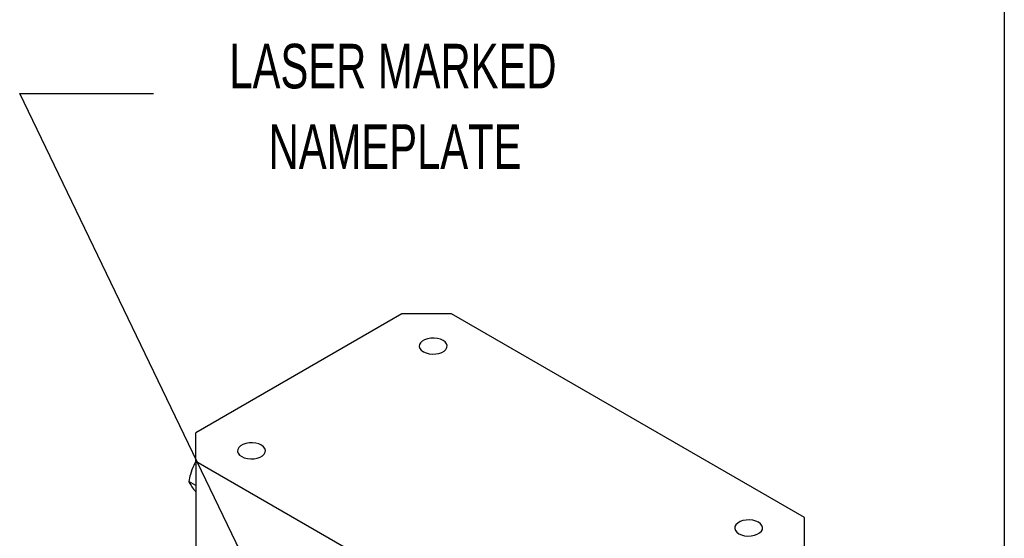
# Model space of a CAD drawing. Header units: inches. Extents: x 1 to 43, y 1 to 33.
# Tile 11 of 12: x 35.6 to 43, y 8.6 to 12.5. Entities that reach past the tile are written whole.
import ezdxf

# ---------------------------------------------------------------- set-up
doc = ezdxf.new("R2010")
doc.units = ezdxf.units.IN
doc.header["$LTSCALE"] = 4
doc.header["$MEASUREMENT"] = 0
doc.layers.add('TEXT', color=140, linetype='Continuous', lineweight=25)
doc.styles.add('SLDTEXTSTYLE0', font='TXT', dxfattribs={"width": 0.7})
doc.dimstyles.new('SLDDIMSTYLE11', dxfattribs={"dimtxt": 0.18, "dimasz": 0.16, "dimexe": 0, "dimexo": 0.0625, "dimgap": 0, "dimtad": 0, "dimtih": 1, "dimtoh": 1, "dimdec": 0, "dimrnd": 1e-09, "dimzin": 0, "dimdsep": 46, "dimtxsty": 'Standard', "dimblk1": 'DOT', "dimblk2": 'DOT', "dimsah": 1, "dimcen": 0.09, "dimadec": 0, "dimazin": 0, "dimtfac": 0.16, "dimtdec": 0, "dimtofl": 0, "dimtmove": 0, "dimatfit": 3, "dimldrblk": 'DOT', "dimfxl": 0, "dimfrac": 2, "dimtolj": 1, "dimtzin": 0, "dimarcsym": 0})

# ---------------------------------------------------------------- blocks, each defined once
blk = doc.blocks.new('SW_NOTE_0_8')
at = {"layer": 'TEXT', "color": 0, "attachment_point": 2, "style": 'SLDTEXTSTYLE0'}
for s, insert, char_height in [('LASER MARKED', (1.7892, 0.3723), 0.333333), ('NAMEPLATE', (1.8049, -0.2296), 0.33333)]:
    blk.add_mtext(s, dxfattribs=dict(at, insert=insert, char_height=char_height))
blk = doc.blocks.new('_Dot')
at = {"color": 0, "linetype": 'ByBlock', "lineweight": -2}
blk.add_line((-0.5, 0), (-1, 0), dxfattribs=at)
at = {"color": 0, "linetype": 'ByBlock', "const_width": 0.5}
blk.add_lwpolyline([(-0.25, 0, 1), (0.25, 0, 1)], format="xyb", close=True, dxfattribs=at)

msp = doc.modelspace()

# ---------------------------------------------------------------- linework, layer by layer
for p, q in [((38.4992869, 10.2521582), (36.9588706, 9.3628947)), ((38.8704716, 10.2521582), (38.4992869, 10.2521582)), ((41.5058827, 8.7307677), (38.8704716, 10.2521582)), ((36.9588706, 9.1486144), (36.9588706, 9.3628947)), ((39.5942817, 7.627224), (36.9588706, 9.1486144)), ((36.9588706, 9.1486144), (36.9588706, 5.372381)), ((36.9588706, 8.9689357), (36.9060207, 8.9994453)), ((41.5058827, 8.5164874), (41.5058827, 8.7307677))]:
    msp.add_line(p, q)
at = {"flags": 128}
for points in [[(38.6590123, 9.9693751), (38.6787799, 9.9604347), (38.7016794, 9.954485), (38.7263799, 9.9518719), (38.7514458, 9.9527472), (38.7754206, 9.95706), (38.7969108, 9.9645597), (38.8146676, 9.9748105), (38.8276588, 9.9872165), (38.8351297, 10.0010569), (38.8366459, 10.0155271), (38.8321194, 10.0297864), (38.8218132, 10.043006), (38.8063262, 10.0544176), (38.7865586, 10.063358), (38.7636592, 10.0693077), (38.7389587, 10.0719208), (38.7138927, 10.0710455), (38.6899179, 10.0667326), (38.6684277, 10.0592329), (38.650671, 10.0489822), (38.6376797, 10.0365762), (38.6302089, 10.0227358), (38.6286927, 10.0082655), (38.6332192, 9.9940062), (38.6435254, 9.9807867), (38.6590123, 9.9693751)], [(37.3014044, 9.1856447), (37.321172, 9.1767043), (37.3440715, 9.1707547), (37.3687719, 9.1681416), (37.3938379, 9.1690168), (37.4178127, 9.1733297), (37.4393029, 9.1808294), (37.4570597, 9.1910801), (37.4700509, 9.2034862), (37.4775218, 9.2173265), (37.479038, 9.2317968), (37.4745115, 9.2460561), (37.4642053, 9.2592756), (37.4487183, 9.2706872), (37.4289507, 9.2796276), (37.4060513, 9.2855773), (37.3813508, 9.2881904), (37.3562848, 9.2873151), (37.33231, 9.2830023), (37.3108198, 9.2755026), (37.2930631, 9.2652518), (37.2800718, 9.2528458), (37.272601, 9.2390055), (37.2710848, 9.2245352), (37.2756113, 9.2102759), (37.2859175, 9.1970563), (37.3014044, 9.1856447)], [(41.0160349, 8.6086949), (41.0358025, 8.5997545), (41.058702, 8.5938048), (41.0834025, 8.5911917), (41.1084684, 8.592067), (41.1324432, 8.5963798), (41.1539334, 8.6038796), (41.1716902, 8.6141303), (41.1846814, 8.6265363), (41.1921523, 8.6403767), (41.1936685, 8.654847), (41.189142, 8.6691062), (41.1788358, 8.6823258), (41.1633488, 8.6937374), (41.1435812, 8.7026778), (41.1206818, 8.7086275), (41.0959813, 8.7112406), (41.0709153, 8.7103653), (41.0469405, 8.7060525), (41.0254503, 8.6985527), (41.0076936, 8.688302), (40.9947023, 8.675896), (40.9872315, 8.6620556), (40.9857153, 8.6475853), (40.9902418, 8.6333261), (41.000548, 8.6201065), (41.0160349, 8.6086949)]]:
    msp.add_lwpolyline(points, dxfattribs=at)
for points, knots in [([(36.9588706, 9.1484649), (36.9533021, 9.1388501), (36.9360239, 9.1090163), (36.9184213, 9.0581081), (36.9096925, 9.0168154), (36.9060207, 8.9994453)], [0, 0, 0, 0, 0.215993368, 0.670201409, 1, 1, 1, 1]), ([(36.9060207, 8.9994453), (36.9110978, 8.9895107), (36.9214057, 8.9693406), (36.9412786, 8.941384), (36.9559816, 8.9239192), (36.9588706, 8.9204877)], [0, 0, 0, 0, 0.438169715, 0.889608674, 1, 1, 1, 1])]:
    msp.add_open_spline(points, degree=3, knots=knots)
at = {"layer": 'TEXT'}
msp.add_line((43, 33), (43, 1), dxfattribs=at)

# ---------------------------------------------------------------- block references
msp.add_blockref('SW_NOTE_0_8', (36.6427136, 11.9002582), dxfattribs=at)

# ---------------------------------------------------------------- leaders
msp.add_leader([(37.3387014, 8.3782515), (35.6427136, 11.9002582), (36.6427136, 11.9002582)], dimstyle='SLDDIMSTYLE11', dxfattribs=at)

doc.saveas('drawing.dxf')
